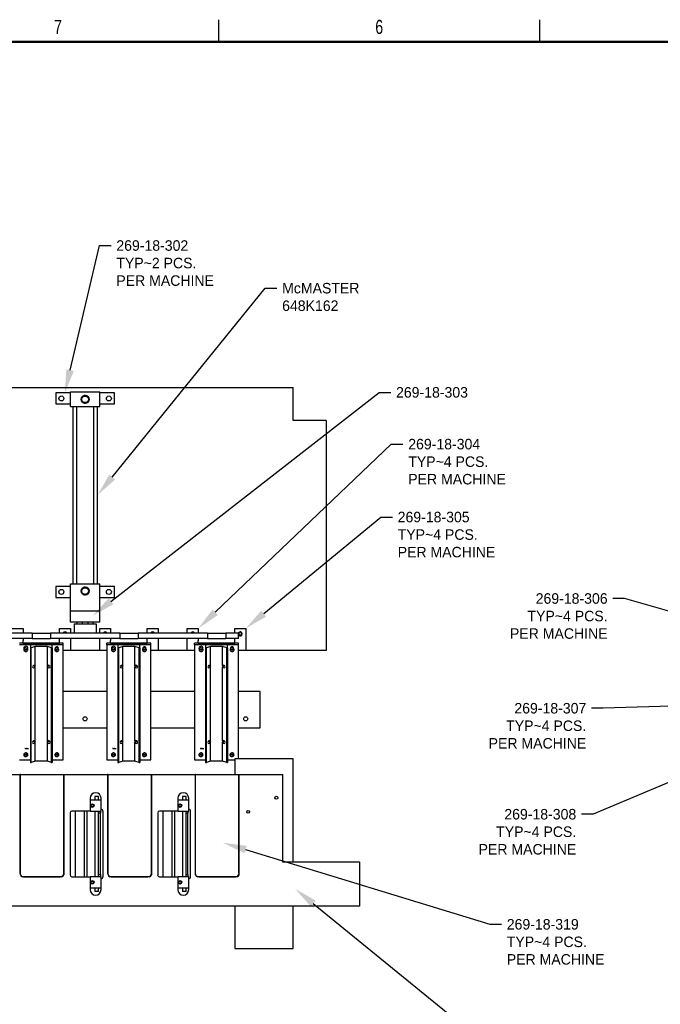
# Model space of a CAD drawing. Header units: inches. Extents: x 0.1 to 43.9, y 0.1 to 33.9.
# Tile 22 of 48: x 7.6 to 18.6, y 17 to 33.9. Entities that reach past the tile are written whole.
import ezdxf
from ezdxf import colors
from ezdxf.entities.mleader import LeaderData, LeaderLine
from ezdxf.math import Vec2, Vec3

# ---------------------------------------------------------------- set-up
doc = ezdxf.new("R2010")
doc.units = ezdxf.units.IN
doc.header["$MEASUREMENT"] = 0
doc.header["$PDSIZE"] = -1
doc.linetypes.add('CENTERX2', pattern=[0.8, 0.5, -0.1, 0.1, -0.1])
doc.styles.add('SLDTEXTSTYLE0', font='TXT', dxfattribs={"width": 0.75})

msp = doc.modelspace()

# ---------------------------------------------------------------- linework, layer by layer
at = {"color": 7, "linetype": 'Continuous', "lineweight": 25}
for p, q in [((11, 33.5), (11, 33.875)), ((16.5, 33.5), (16.5, 33.875)), ((5.15, 27.583), (12.275, 27.583)), ((8.213, 27.489), (8.213, 27.301)), ((8.463, 27.489), (8.213, 27.489)), ((8.463, 27.255), (8.463, 27.505)), ((8.463, 27.505), (8.963, 27.505)), ((8.963, 27.255), (8.963, 27.505)), ((9.213, 27.489), (8.963, 27.489)), ((9.213, 27.301), (9.213, 27.489)), ((12.275, 27.02), (12.275, 27.583)), ((8.213, 27.301), (8.463, 27.301)), ((8.775, 27.411), (8.772, 27.408)), ((8.775, 27.406), (8.775, 27.406)), ((8.963, 27.301), (9.213, 27.301)), ((8.463, 27.255), (8.963, 27.255)), ((8.5, 27.255), (8.5, 24.223)), ((8.568, 24.223), (8.568, 27.255)), ((8.857, 27.255), (8.857, 24.223)), ((8.925, 24.223), (8.925, 27.255)), ((12.837, 27.02), (12.275, 27.02)), ((12.837, 27.02), (12.837, 23.083)), ((8.463, 24.176), (8.213, 24.176)), ((8.213, 24.176), (8.213, 23.989)), ((8.463, 24.223), (8.963, 24.223)), ((8.463, 23.755), (8.463, 24.223)), ((8.775, 24.125), (8.775, 24.125)), ((8.963, 23.755), (8.963, 24.223)), ((9.213, 24.176), (8.963, 24.176)), ((9.213, 23.989), (9.213, 24.176)), ((8.213, 23.989), (8.463, 23.989)), ((8.963, 23.989), (9.213, 23.989)), ((8.463, 23.567), (8.463, 23.755)), ((8.963, 23.755), (8.463, 23.755)), ((8.963, 23.567), (8.963, 23.755)), ((7.462, 23.458), (7.65, 23.458)), ((7.65, 23.458), (7.65, 23.38)), ((8.275, 23.38), (8.275, 23.458)), ((8.275, 23.458), (8.462, 23.458)), ((8.462, 23.458), (8.462, 23.38)), ((8.963, 23.567), (8.463, 23.567)), ((8.525, 23.536), (8.525, 23.38)), ((8.525, 23.536), (8.9, 23.536)), ((8.572, 23.567), (8.572, 23.536)), ((8.666, 23.536), (8.666, 23.567)), ((8.759, 23.567), (8.759, 23.536)), ((8.853, 23.536), (8.853, 23.567)), ((8.9, 23.536), (8.9, 23.38)), ((8.962, 23.38), (8.962, 23.458)), ((8.962, 23.458), (9.15, 23.458)), ((9.15, 23.458), (9.15, 23.38)), ((9.775, 23.458), (9.962, 23.458)), ((9.775, 23.38), (9.775, 23.458)), ((9.962, 23.458), (9.962, 23.38)), ((10.462, 23.38), (10.462, 23.458)), ((10.462, 23.458), (10.65, 23.458)), ((10.65, 23.458), (10.65, 23.38)), ((11.275, 23.38), (11.275, 23.458)), ((11.275, 23.458), (11.462, 23.458)), ((11.462, 23.458), (11.462, 23.083)), ((7.806, 23.38), (6.619, 23.38)), ((7.806, 23.286), (6.619, 23.286)), ((7.65, 23.286), (7.65, 23.25)), ((7.806, 23.38), (7.806, 23.286)), ((7.806, 23.38), (8.119, 23.38)), ((7.806, 23.286), (8.119, 23.286)), ((8.119, 23.38), (8.119, 23.286)), ((9.306, 23.38), (8.119, 23.38)), ((9.306, 23.286), (8.119, 23.286)), ((8.275, 23.25), (8.275, 23.286)), ((8.462, 23.286), (8.462, 23.083)), ((8.962, 23.083), (8.962, 23.286)), ((9.15, 23.286), (9.15, 23.25)), ((9.306, 23.38), (9.306, 23.286)), ((9.306, 23.38), (9.619, 23.38)), ((9.306, 23.286), (9.619, 23.286)), ((9.619, 23.38), (9.619, 23.286)), ((10.806, 23.38), (9.619, 23.38)), ((10.806, 23.286), (9.619, 23.286)), ((9.775, 23.25), (9.775, 23.286)), ((9.962, 23.286), (9.962, 23.083)), ((10.462, 23.083), (10.462, 23.286)), ((10.65, 23.286), (10.65, 23.25)), ((10.806, 23.38), (10.806, 23.286)), ((10.806, 23.38), (11.119, 23.38)), ((10.806, 23.286), (11.119, 23.286)), ((11.119, 23.38), (11.119, 23.286)), ((11.337, 23.38), (11.119, 23.38)), ((11.337, 23.286), (11.119, 23.286)), ((11.275, 23.25), (11.275, 23.286)), ((11.337, 23.286), (11.337, 23.38)), ((8.337, 23.206), (7.587, 23.206)), ((8.337, 23.178), (7.587, 23.178)), ((7.65, 23.206), (7.65, 23.25)), ((7.65, 23.206), (8.275, 23.206)), ((7.775, 23.178), (7.775, 23.129)), ((8.15, 23.178), (7.775, 23.178)), ((7.775, 23.129), (7.788, 23.129)), ((7.775, 23.129), (7.775, 21.163)), ((7.859, 23.151), (7.788, 23.129)), ((7.788, 21.163), (7.788, 23.129)), ((8.066, 23.151), (7.859, 23.151)), ((7.859, 22.825), (7.859, 23.151)), ((8.137, 23.129), (8.066, 23.151)), ((8.066, 22.825), (8.066, 23.151)), ((8.137, 23.129), (8.15, 23.129)), ((8.137, 21.163), (8.137, 23.129)), ((8.15, 23.129), (8.15, 23.178)), ((8.15, 23.129), (8.15, 21.163)), ((8.275, 23.206), (8.275, 23.25)), ((8.337, 23.178), (8.337, 23.206)), ((8.337, 21.212), (8.337, 23.178)), ((9.837, 23.206), (9.087, 23.206)), ((9.087, 23.178), (9.087, 23.206)), ((9.837, 23.178), (9.087, 23.178)), ((9.087, 23.178), (9.087, 21.212)), ((9.15, 23.206), (9.15, 23.25)), ((9.15, 23.206), (9.775, 23.206)), ((9.275, 23.178), (9.275, 23.129)), ((9.65, 23.178), (9.275, 23.178)), ((9.275, 23.129), (9.288, 23.129)), ((9.275, 23.129), (9.275, 21.163)), ((9.359, 23.151), (9.288, 23.129)), ((9.288, 21.163), (9.288, 23.129)), ((9.566, 23.151), (9.359, 23.151)), ((9.359, 22.825), (9.359, 23.151)), ((9.637, 23.129), (9.566, 23.151)), ((9.566, 22.825), (9.566, 23.151)), ((9.637, 21.163), (9.637, 23.129)), ((9.637, 23.129), (9.65, 23.129)), ((9.65, 23.129), (9.65, 23.178)), ((9.65, 23.129), (9.65, 21.163)), ((9.775, 23.206), (9.775, 23.25)), ((9.837, 23.178), (9.837, 23.206)), ((9.837, 21.212), (9.837, 23.178)), ((11.337, 23.206), (10.587, 23.206)), ((10.587, 23.178), (10.587, 23.206)), ((10.587, 23.178), (10.587, 21.212)), ((11.337, 23.178), (10.587, 23.178)), ((10.65, 23.206), (10.65, 23.25)), ((10.65, 23.206), (11.275, 23.206)), ((10.775, 23.178), (10.775, 23.129)), ((11.15, 23.178), (10.775, 23.178)), ((10.775, 23.129), (10.775, 21.163)), ((10.775, 23.129), (10.788, 23.129)), ((10.859, 23.151), (10.788, 23.129)), ((10.788, 21.163), (10.788, 23.129)), ((11.066, 23.151), (10.859, 23.151)), ((10.859, 22.825), (10.859, 23.151)), ((11.137, 23.129), (11.066, 23.151)), ((11.066, 22.825), (11.066, 23.151)), ((11.137, 23.129), (11.15, 23.129)), ((11.137, 21.163), (11.137, 23.129)), ((11.15, 23.129), (11.15, 23.178)), ((11.15, 23.129), (11.15, 21.163)), ((11.275, 23.206), (11.275, 23.25)), ((11.337, 23.178), (11.337, 23.206)), ((11.337, 21.228), (11.337, 23.178)), ((8.462, 23.083), (8.337, 23.083)), ((8.962, 23.083), (8.462, 23.083)), ((9.087, 23.083), (8.962, 23.083)), ((9.962, 23.083), (9.837, 23.083)), ((10.462, 23.083), (9.962, 23.083)), ((10.587, 23.083), (10.462, 23.083)), ((11.462, 23.083), (11.337, 23.083)), ((12.837, 23.083), (11.462, 23.083)), ((7.859, 21.533), (7.859, 22.803)), ((8.066, 21.533), (8.066, 22.803)), ((9.359, 21.533), (9.359, 22.803)), ((9.566, 21.533), (9.566, 22.803)), ((10.859, 21.533), (10.859, 22.803)), ((11.066, 21.533), (11.066, 22.803)), ((9.087, 22.38), (8.337, 22.38)), ((10.587, 22.38), (9.837, 22.38)), ((11.712, 22.38), (11.337, 22.38)), ((11.712, 21.755), (11.712, 22.38)), ((8.337, 21.755), (9.087, 21.755)), ((9.837, 21.755), (10.587, 21.755)), ((11.337, 21.755), (11.712, 21.755)), ((7.859, 21.185), (7.859, 21.511)), ((8.066, 21.185), (8.066, 21.511)), ((9.359, 21.185), (9.359, 21.511)), ((9.566, 21.185), (9.566, 21.511)), ((10.859, 21.185), (10.859, 21.511)), ((11.066, 21.185), (11.066, 21.511)), ((7.587, 21.212), (7.775, 21.212)), ((7.775, 21.163), (7.788, 21.163)), ((7.859, 21.185), (7.788, 21.163)), ((8.066, 21.185), (7.859, 21.185)), ((8.137, 21.163), (8.066, 21.185)), ((8.137, 21.163), (8.15, 21.163)), ((8.15, 21.212), (8.337, 21.212)), ((9.087, 21.212), (9.275, 21.212)), ((9.275, 21.163), (9.288, 21.163)), ((9.359, 21.185), (9.288, 21.163)), ((9.566, 21.185), (9.359, 21.185)), ((9.637, 21.163), (9.566, 21.185)), ((9.637, 21.163), (9.65, 21.163)), ((9.65, 21.212), (9.837, 21.212)), ((10.587, 21.212), (10.775, 21.212)), ((10.775, 21.163), (10.788, 21.163)), ((10.859, 21.185), (10.788, 21.163)), ((11.066, 21.185), (10.859, 21.185)), ((11.137, 21.163), (11.066, 21.185)), ((11.137, 21.163), (11.15, 21.163)), ((11.15, 21.212), (11.274, 21.212)), ((11.274, 21.228), (11.274, 20.958)), ((12.274, 21.228), (11.274, 21.228)), ((12.274, 19.458), (12.274, 21.228)), ((6.847, 20.958), (7.597, 20.958)), ((7.597, 20.958), (7.597, 19.27)), ((7.605, 20.958), (7.597, 20.958)), ((7.605, 20.958), (8.347, 20.958)), ((7.605, 19.239), (7.605, 20.958)), ((8.347, 20.958), (8.347, 19.239)), ((8.347, 19.27), (8.347, 20.958)), ((8.347, 20.958), (9.097, 20.958)), ((9.097, 20.958), (9.097, 19.27)), ((9.105, 20.958), (9.097, 20.958)), ((9.105, 19.239), (9.105, 20.958)), ((9.105, 20.958), (9.847, 20.958)), ((9.847, 20.958), (9.847, 19.239)), ((9.847, 20.958), (10.597, 20.958)), ((9.847, 19.27), (9.847, 20.958)), ((10.597, 20.958), (10.597, 19.27)), ((10.605, 20.958), (10.597, 20.958)), ((10.605, 19.239), (10.605, 20.958)), ((10.605, 20.958), (11.347, 20.958)), ((11.347, 20.958), (11.347, 19.239)), ((11.347, 19.27), (11.347, 20.958)), ((11.347, 20.958), (12.097, 20.958)), ((12.097, 19.458), (12.097, 20.958)), ((8.88, 20.583), (8.88, 20.52)), ((8.942, 20.583), (8.88, 20.583)), ((8.942, 20.52), (8.942, 20.583)), ((10.38, 20.583), (10.38, 20.52)), ((10.442, 20.583), (10.38, 20.583)), ((10.442, 20.52), (10.442, 20.583)), ((8.799, 20.553), (8.799, 20.333)), ((8.986, 20.52), (8.799, 20.52)), ((8.986, 20.364), (8.986, 20.553)), ((10.299, 20.553), (10.299, 20.333)), ((10.486, 20.52), (10.299, 20.52)), ((10.486, 20.364), (10.486, 20.553)), ((8.455, 20.301), (8.455, 19.239)), ((8.799, 20.333), (8.486, 20.333)), ((8.549, 19.208), (8.549, 20.333)), ((8.696, 20.333), (8.696, 19.208)), ((8.747, 19.208), (8.747, 20.333)), ((8.799, 20.333), (8.942, 20.333)), ((8.88, 20.333), (8.88, 19.208)), ((8.942, 20.295), (8.942, 20.333)), ((8.942, 20.333), (8.974, 20.333)), ((8.974, 20.295), (8.942, 20.295)), ((8.942, 19.245), (8.942, 20.295)), ((8.974, 20.333), (8.974, 20.295)), ((8.974, 20.333), (8.986, 20.333)), ((8.974, 19.245), (8.974, 20.295)), ((8.986, 20.333), (8.986, 20.364)), ((9.019, 19.208), (9.019, 20.333)), ((9.955, 20.301), (9.955, 19.239)), ((10.299, 20.333), (9.986, 20.333)), ((10.049, 19.208), (10.049, 20.333)), ((10.196, 20.333), (10.196, 19.208)), ((10.247, 19.208), (10.247, 20.333)), ((10.299, 20.333), (10.442, 20.333)), ((10.38, 20.333), (10.38, 19.208)), ((10.442, 20.333), (10.474, 20.333)), ((10.442, 20.295), (10.442, 20.333)), ((10.442, 19.245), (10.442, 20.295)), ((10.474, 20.295), (10.442, 20.295)), ((10.474, 20.333), (10.474, 20.295)), ((10.474, 20.333), (10.486, 20.333)), ((10.474, 19.245), (10.474, 20.295)), ((10.486, 20.333), (10.486, 20.364)), ((10.519, 19.208), (10.519, 20.333)), ((13.41, 19.458), (12.097, 19.458)), ((13.41, 19.458), (13.41, 18.708)), ((8.942, 19.208), (8.942, 19.245)), ((8.942, 19.245), (8.974, 19.245)), ((8.974, 19.245), (8.974, 19.208)), ((10.442, 19.208), (10.442, 19.245)), ((10.442, 19.245), (10.474, 19.245)), ((10.474, 19.245), (10.474, 19.208)), ((8.316, 19.208), (7.636, 19.208)), ((7.66, 19.208), (8.285, 19.208)), ((8.486, 19.208), (8.799, 19.208)), ((8.942, 19.208), (8.799, 19.208)), ((8.799, 19.208), (8.799, 18.988)), ((8.974, 19.208), (8.942, 19.208)), ((8.986, 19.208), (8.974, 19.208)), ((8.986, 19.176), (8.986, 19.208)), ((8.986, 18.988), (8.986, 19.176)), ((9.816, 19.208), (9.136, 19.208)), ((9.16, 19.208), (9.785, 19.208)), ((9.986, 19.208), (10.299, 19.208)), ((10.442, 19.208), (10.299, 19.208)), ((10.299, 19.208), (10.299, 18.988)), ((10.474, 19.208), (10.442, 19.208)), ((10.486, 19.208), (10.474, 19.208)), ((10.486, 19.176), (10.486, 19.208)), ((10.486, 18.988), (10.486, 19.176)), ((11.316, 19.208), (10.636, 19.208)), ((10.66, 19.208), (11.285, 19.208)), ((8.799, 19.02), (8.986, 19.02)), ((8.88, 19.02), (8.88, 18.958)), ((8.942, 18.958), (8.88, 18.958)), ((8.942, 18.958), (8.942, 19.02)), ((10.299, 19.02), (10.486, 19.02)), ((10.38, 19.02), (10.38, 18.958)), ((10.442, 18.958), (10.38, 18.958)), ((10.442, 18.958), (10.442, 19.02)), ((13.41, 18.708), (5.222, 18.708)), ((11.274, 18.708), (11.274, 17.978)), ((12.274, 17.978), (12.274, 18.708)), ((11.274, 17.978), (12.274, 17.978))]:
    msp.add_line(p, q, dxfattribs=at)
at = {"color": 7, "linetype": 'Continuous', "lineweight": 50}
msp.add_line((0.5, 33.5), (43.5, 33.5), dxfattribs=at)
at = {"color": 7, "linetype": 'CENTERX2'}
for p, q in [((7.686, 21.406), (7.681, 21.406)), ((7.686, 21.406), (7.739, 21.406)), ((7.739, 21.406), (7.744, 21.406)), ((9.186, 21.406), (9.181, 21.406)), ((9.186, 21.406), (9.239, 21.406)), ((9.239, 21.406), (9.244, 21.406)), ((10.686, 21.406), (10.681, 21.406)), ((10.686, 21.406), (10.739, 21.406)), ((10.739, 21.406), (10.744, 21.406))]:
    msp.add_line(p, q, dxfattribs=at)
at = {"color": 7, "linetype": 'Continuous', "flags": 128}
for points in [[(7.707, 23.091), (7.719, 23.097), (7.728, 23.107), (7.732, 23.118), (7.73, 23.131), (7.724, 23.141), (7.713, 23.149), (7.7, 23.153), (7.686, 23.152), (7.674, 23.146), (7.666, 23.136), (7.662, 23.124), (7.663, 23.112), (7.67, 23.101), (7.68, 23.094), (7.693, 23.09), (7.707, 23.091)], [(8.236, 23.098), (8.245, 23.103), (8.252, 23.11), (8.255, 23.119), (8.254, 23.129), (8.249, 23.137), (8.241, 23.143), (8.231, 23.146), (8.22, 23.145), (8.211, 23.14), (8.204, 23.133), (8.201, 23.124), (8.202, 23.114), (8.207, 23.106), (8.215, 23.1), (8.225, 23.097), (8.236, 23.098)], [(9.207, 23.091), (9.219, 23.097), (9.228, 23.107), (9.232, 23.118), (9.23, 23.131), (9.224, 23.141), (9.213, 23.149), (9.2, 23.153), (9.186, 23.152), (9.174, 23.146), (9.166, 23.136), (9.162, 23.124), (9.163, 23.112), (9.17, 23.101), (9.18, 23.094), (9.193, 23.09), (9.207, 23.091)], [(9.736, 23.098), (9.745, 23.103), (9.752, 23.11), (9.755, 23.119), (9.754, 23.129), (9.749, 23.137), (9.741, 23.143), (9.731, 23.146), (9.72, 23.145), (9.711, 23.14), (9.704, 23.133), (9.701, 23.124), (9.702, 23.114), (9.707, 23.106), (9.715, 23.1), (9.725, 23.097), (9.736, 23.098)], [(10.707, 23.091), (10.719, 23.097), (10.728, 23.107), (10.732, 23.118), (10.73, 23.131), (10.724, 23.141), (10.713, 23.149), (10.7, 23.153), (10.686, 23.152), (10.674, 23.146), (10.666, 23.136), (10.662, 23.124), (10.663, 23.112), (10.67, 23.101), (10.68, 23.094), (10.693, 23.09), (10.707, 23.091)], [(11.236, 23.098), (11.245, 23.103), (11.252, 23.11), (11.255, 23.119), (11.254, 23.129), (11.249, 23.137), (11.241, 23.143), (11.231, 23.146), (11.22, 23.145), (11.211, 23.14), (11.204, 23.133), (11.201, 23.124), (11.202, 23.114), (11.207, 23.106), (11.215, 23.1), (11.225, 23.097), (11.236, 23.098)]]:
    msp.add_lwpolyline(points, dxfattribs=at)
at = {"color": 7, "linetype": 'Continuous', "lineweight": 25, "flags": 128}
for points in [[(7.662, 23.094), (7.664, 23.084), (7.669, 23.075), (7.678, 23.068), (7.688, 23.064), (7.7, 23.063), (7.711, 23.065), (7.72, 23.071), (7.727, 23.079), (7.731, 23.089), (7.731, 23.099), (7.727, 23.109), (7.72, 23.117), (7.711, 23.123), (7.7, 23.125), (7.688, 23.125), (7.678, 23.12), (7.669, 23.113), (7.664, 23.104), (7.662, 23.094)], [(8.193, 23.094), (8.195, 23.084), (8.2, 23.075), (8.209, 23.068), (8.219, 23.064), (8.231, 23.063), (8.242, 23.065), (8.252, 23.071), (8.259, 23.079), (8.262, 23.089), (8.262, 23.099), (8.259, 23.109), (8.252, 23.117), (8.242, 23.123), (8.231, 23.125), (8.219, 23.125), (8.209, 23.12), (8.2, 23.113), (8.195, 23.104), (8.193, 23.094)], [(9.162, 23.094), (9.164, 23.084), (9.169, 23.075), (9.178, 23.068), (9.188, 23.064), (9.2, 23.063), (9.211, 23.065), (9.22, 23.071), (9.227, 23.079), (9.231, 23.089), (9.231, 23.099), (9.227, 23.109), (9.22, 23.117), (9.211, 23.123), (9.2, 23.125), (9.188, 23.125), (9.178, 23.12), (9.169, 23.113), (9.164, 23.104), (9.162, 23.094)], [(9.693, 23.094), (9.695, 23.084), (9.7, 23.075), (9.709, 23.068), (9.719, 23.064), (9.731, 23.063), (9.742, 23.065), (9.752, 23.071), (9.759, 23.079), (9.762, 23.089), (9.762, 23.099), (9.759, 23.109), (9.752, 23.117), (9.742, 23.123), (9.731, 23.125), (9.719, 23.125), (9.709, 23.12), (9.7, 23.113), (9.695, 23.104), (9.693, 23.094)], [(10.662, 23.094), (10.664, 23.084), (10.669, 23.075), (10.678, 23.068), (10.688, 23.064), (10.7, 23.063), (10.711, 23.065), (10.72, 23.071), (10.727, 23.079), (10.731, 23.089), (10.731, 23.099), (10.727, 23.109), (10.72, 23.117), (10.711, 23.123), (10.7, 23.125), (10.688, 23.125), (10.678, 23.12), (10.669, 23.113), (10.664, 23.104), (10.662, 23.094)], [(11.193, 23.094), (11.195, 23.084), (11.2, 23.075), (11.209, 23.068), (11.219, 23.064), (11.231, 23.063), (11.242, 23.065), (11.252, 23.071), (11.259, 23.079), (11.262, 23.089), (11.262, 23.099), (11.259, 23.109), (11.252, 23.117), (11.242, 23.123), (11.231, 23.125), (11.219, 23.125), (11.209, 23.12), (11.2, 23.113), (11.195, 23.104), (11.193, 23.094)], [(7.837, 22.814), (7.828, 22.816), (7.821, 22.819)], [(8.104, 22.819), (8.097, 22.816), (8.087, 22.814)], [(9.337, 22.814), (9.328, 22.816), (9.321, 22.819)], [(9.604, 22.819), (9.597, 22.816), (9.587, 22.814)], [(10.837, 22.814), (10.828, 22.816), (10.821, 22.819)], [(11.104, 22.819), (11.097, 22.816), (11.087, 22.814)], [(7.837, 21.522), (7.828, 21.524), (7.821, 21.527)], [(8.104, 21.527), (8.097, 21.524), (8.087, 21.522)], [(9.337, 21.522), (9.328, 21.524), (9.321, 21.527)], [(9.604, 21.527), (9.597, 21.524), (9.587, 21.522)], [(10.837, 21.522), (10.828, 21.524), (10.821, 21.527)], [(11.104, 21.527), (11.097, 21.524), (11.087, 21.522)], [(7.732, 21.296), (7.73, 21.307), (7.724, 21.316), (7.716, 21.323), (7.705, 21.327), (7.694, 21.328), (7.683, 21.325), (7.673, 21.32), (7.666, 21.311), (7.662, 21.302), (7.662, 21.291), (7.666, 21.281), (7.673, 21.273), (7.683, 21.268), (7.694, 21.265), (7.705, 21.266), (7.716, 21.27), (7.724, 21.277), (7.73, 21.286), (7.732, 21.296)], [(8.263, 21.296), (8.261, 21.307), (8.256, 21.316), (8.247, 21.323), (8.237, 21.327), (8.225, 21.328), (8.214, 21.325), (8.204, 21.32), (8.197, 21.311), (8.193, 21.302), (8.193, 21.291), (8.197, 21.281), (8.204, 21.273), (8.214, 21.268), (8.225, 21.265), (8.237, 21.266), (8.247, 21.27), (8.256, 21.277), (8.261, 21.286), (8.263, 21.296)], [(9.232, 21.296), (9.23, 21.307), (9.224, 21.316), (9.216, 21.323), (9.205, 21.327), (9.194, 21.328), (9.183, 21.325), (9.173, 21.32), (9.166, 21.311), (9.162, 21.302), (9.162, 21.291), (9.166, 21.281), (9.173, 21.273), (9.183, 21.268), (9.194, 21.265), (9.205, 21.266), (9.216, 21.27), (9.224, 21.277), (9.23, 21.286), (9.232, 21.296)], [(9.763, 21.296), (9.761, 21.307), (9.756, 21.316), (9.747, 21.323), (9.737, 21.327), (9.725, 21.328), (9.714, 21.325), (9.704, 21.32), (9.697, 21.311), (9.693, 21.302), (9.693, 21.291), (9.697, 21.281), (9.704, 21.273), (9.714, 21.268), (9.725, 21.265), (9.737, 21.266), (9.747, 21.27), (9.756, 21.277), (9.761, 21.286), (9.763, 21.296)], [(10.732, 21.296), (10.73, 21.307), (10.724, 21.316), (10.716, 21.323), (10.705, 21.327), (10.694, 21.328), (10.683, 21.325), (10.673, 21.32), (10.666, 21.311), (10.662, 21.302), (10.662, 21.291), (10.666, 21.281), (10.673, 21.273), (10.683, 21.268), (10.694, 21.265), (10.705, 21.266), (10.716, 21.27), (10.724, 21.277), (10.73, 21.286), (10.732, 21.296)], [(11.263, 21.296), (11.261, 21.307), (11.256, 21.316), (11.247, 21.323), (11.237, 21.327), (11.225, 21.328), (11.214, 21.325), (11.204, 21.32), (11.197, 21.311), (11.193, 21.302), (11.193, 21.291), (11.197, 21.281), (11.204, 21.273), (11.214, 21.268), (11.225, 21.265), (11.237, 21.266), (11.247, 21.27), (11.256, 21.277), (11.261, 21.286), (11.263, 21.296)]]:
    msp.add_lwpolyline(points, dxfattribs=at)
at = {"color": 7, "linetype": 'Continuous', "lineweight": 25}
for centre, radius in [((8.306, 27.395), 0.0425), ((8.713, 27.38), 0.0675), ((9.119, 27.395), 0.0425), ((8.306, 24.083), 0.0425), ((8.713, 24.098), 0.0675), ((9.119, 24.083), 0.0425), ((11.369, 23.364), 0.0251), ((8.712, 21.911), 0.035), ((11.462, 21.911), 0.035), ((8.836, 20.426), 0.03), ((8.836, 20.426), 0.0199), ((10.336, 20.426), 0.03), ((10.336, 20.426), 0.0199), ((8.836, 19.114), 0.03), ((8.836, 19.114), 0.0199), ((10.336, 19.114), 0.03), ((10.336, 19.114), 0.0199)]:
    msp.add_circle(centre, radius, dxfattribs=at)
at = {"color": 7, "linetype": 'Continuous'}
for centre in [(11.986, 20.561), (11.504, 20.32)]:
    msp.add_circle(centre, 0.0254, dxfattribs=at)
at = {"color": 7, "linetype": 'Continuous', "lineweight": 25}
for centre, radius, start, end in [((8.713, 27.38), 0.0674, 39.4205, 23.0784), ((8.713, 24.098), 0.0674, 39.4205, 23.0784), ((8.369, 23.364), 0.035, 26.7437, 153.2563), ((8.369, 23.364), 0.0251, 90, 141.1807), ((8.369, 23.364), 0.0251, 38.8193, 90), ((9.056, 23.364), 0.035, 26.7437, 153.2563), ((9.056, 23.364), 0.0251, 90, 141.1807), ((9.056, 23.364), 0.0251, 38.8193, 90), ((9.869, 23.364), 0.035, 26.7437, 153.2563), ((9.869, 23.364), 0.0251, 90, 141.1807), ((9.869, 23.364), 0.0251, 38.8193, 90), ((10.556, 23.364), 0.035, 26.7437, 153.2563), ((10.556, 23.364), 0.0251, 90, 141.1807), ((10.556, 23.364), 0.0251, 38.8193, 90), ((11.369, 23.364), 0.035, 206.7655, 153.2563), ((7.697, 23.126), 0.0366, 210.4626, 329.5374), ((7.697, 23.124), 0.0257, 197.4229, 342.5771), ((8.228, 23.126), 0.0366, 210.4626, 329.5374), ((8.228, 23.124), 0.0257, 197.4229, 342.5771), ((9.197, 23.126), 0.0366, 210.4626, 329.5374), ((9.197, 23.124), 0.0257, 197.4225, 342.5775), ((9.728, 23.126), 0.0366, 210.4628, 329.5372), ((9.728, 23.124), 0.0257, 197.4233, 342.5767), ((10.697, 23.126), 0.0366, 210.4628, 329.5372), ((10.697, 23.124), 0.0257, 197.4233, 342.5767), ((11.228, 23.126), 0.0366, 210.4624, 329.5376), ((11.228, 23.124), 0.0257, 197.4235, 342.5765), ((7.838, 22.84), 0.0256, 268.8457, 325.6069), ((7.842, 22.814), 0.0207, 326.8388, 33.1612), ((8.083, 22.814), 0.0207, 146.8393, 213.1607), ((8.087, 22.84), 0.0256, 214.3937, 271.1537), ((9.338, 22.84), 0.0256, 268.846, 325.6063), ((9.342, 22.814), 0.0207, 326.8409, 33.1591), ((9.583, 22.814), 0.0207, 146.84, 213.16), ((9.587, 22.84), 0.0256, 214.3937, 271.154), ((10.838, 22.84), 0.0256, 268.846, 325.6063), ((10.842, 22.814), 0.0207, 326.84, 33.16), ((11.083, 22.814), 0.0207, 146.8409, 213.1591), ((11.087, 22.84), 0.0256, 214.3942, 271.1535), ((7.838, 21.548), 0.0256, 268.8431, 325.6095), ((7.842, 21.522), 0.0207, 326.8388, 33.1612), ((8.083, 21.522), 0.0207, 146.8393, 213.1607), ((8.087, 21.548), 0.0256, 214.3911, 271.1563), ((9.338, 21.548), 0.0256, 268.8434, 325.6089), ((9.342, 21.522), 0.0207, 326.8409, 33.1591), ((9.583, 21.522), 0.0207, 146.84, 213.16), ((9.587, 21.548), 0.0256, 214.3911, 271.1566), ((10.838, 21.548), 0.0256, 268.8434, 325.6089), ((10.842, 21.522), 0.0207, 326.84, 33.16), ((11.083, 21.522), 0.0207, 146.8409, 213.1591), ((11.087, 21.548), 0.0256, 214.3916, 271.1561), ((7.697, 21.329), 0.0366, 210.462, 329.538), ((7.696, 21.332), 0.0253, 207.8954, 271.3449), ((7.697, 21.332), 0.0253, 268.6547, 332.105), ((8.228, 21.329), 0.0366, 210.462, 329.538), ((8.227, 21.332), 0.0253, 207.8954, 271.3449), ((8.229, 21.332), 0.0253, 268.6547, 332.105), ((9.197, 21.329), 0.0366, 210.4618, 329.5382), ((9.196, 21.332), 0.0253, 207.8945, 271.3455), ((9.197, 21.332), 0.0253, 268.6548, 332.1045), ((9.728, 21.329), 0.0366, 210.4621, 329.5379), ((9.727, 21.332), 0.0253, 207.8955, 271.3452), ((9.729, 21.332), 0.0253, 268.6554, 332.1046), ((10.697, 21.329), 0.0366, 210.4621, 329.5379), ((10.696, 21.332), 0.0253, 207.8955, 271.3452), ((10.697, 21.332), 0.0253, 268.6554, 332.1046), ((11.228, 21.329), 0.0366, 210.4617, 329.5383), ((11.227, 21.332), 0.0253, 207.8954, 271.3446), ((11.229, 21.332), 0.0253, 268.6542, 332.1045), ((8.892, 20.553), 0.0938, 0, 180), ((10.392, 20.553), 0.0938, 0, 180), ((8.486, 20.301), 0.0312, 90, 180), ((8.987, 20.333), 0.0313, 0, 92.2924), ((9.986, 20.301), 0.0312, 90, 180), ((10.487, 20.333), 0.0313, 0, 92.2924), ((7.66, 19.27), 0.0625, 180, 270), ((7.636, 19.239), 0.0312, 180, 270), ((8.285, 19.27), 0.0625, 270, 0), ((8.316, 19.239), 0.0313, 270, 0), ((8.486, 19.239), 0.0313, 180, 270), ((9.16, 19.27), 0.0625, 180, 270), ((9.136, 19.239), 0.0313, 180, 270), ((9.785, 19.27), 0.0625, 270, 0), ((9.816, 19.239), 0.0313, 270, 0), ((9.986, 19.239), 0.0313, 180, 270), ((10.66, 19.27), 0.0625, 180, 270), ((10.636, 19.239), 0.0313, 180, 270), ((11.285, 19.27), 0.0625, 270, 0), ((11.316, 19.239), 0.0313, 270, 0), ((8.987, 19.208), 0.0313, 267.7076, 0), ((10.487, 19.208), 0.0313, 267.7076, 0), ((8.892, 18.988), 0.0938, 180, 0), ((10.392, 18.988), 0.0938, 180, 0)]:
    msp.add_arc(centre, radius, start, end, dxfattribs=at)
for centre, major_axis, start_param, end_param in [((7.837, 22.807), (0.0215, 0.0183), 6.261302, 11.495876), ((8.087, 22.807), (0.0215, -0.0183), 4.212087, 9.446661), ((9.337, 22.807), (0.0215, 0.0183), 6.261302, 11.495876), ((9.587, 22.807), (0.0215, -0.0183), 4.212087, 9.446661), ((10.837, 22.807), (0.0215, 0.0183), 6.261302, 11.495876), ((11.087, 22.807), (0.0215, -0.0183), 4.212087, 9.446661), ((7.837, 21.515), (0.0215, 0.0183), 6.261302, 11.495876), ((8.087, 21.515), (0.0215, -0.0183), 4.212087, 9.446661), ((9.337, 21.515), (0.0215, 0.0183), 6.261302, 11.495876), ((9.587, 21.515), (0.0215, -0.0183), 4.212087, 9.446661), ((10.837, 21.515), (0.0215, 0.0183), 6.261302, 11.495876), ((11.087, 21.515), (0.0215, -0.0183), 4.212087, 9.446661)]:
    msp.add_ellipse(centre, major_axis=major_axis, ratio=0.71182, start_param=start_param, end_param=end_param, dxfattribs=at)
for points, knots in [([(8.775, 27.406), (8.777, 27.399), (8.781, 27.384), (8.778, 27.361), (8.768, 27.341), (8.751, 27.325), (8.731, 27.316), (8.708, 27.314), (8.687, 27.319), (8.669, 27.332), (8.656, 27.349), (8.649, 27.37), (8.65, 27.392), (8.658, 27.411), (8.672, 27.427), (8.691, 27.437), (8.711, 27.441), (8.732, 27.437), (8.75, 27.427), (8.763, 27.412), (8.77, 27.393), (8.771, 27.373), (8.767, 27.359), (8.763, 27.353), (8.762, 27.352)], [0, 0, 0, 0, 0.050586, 0.101187, 0.151366, 0.201169, 0.250604, 0.299678, 0.348402, 0.396782, 0.444806, 0.492442, 0.5397, 0.586583, 0.633102, 0.679268, 0.725084, 0.770554, 0.815647, 0.860356, 0.904692, 0.948657, 0.992263, 1, 1, 1, 1]), ([(8.727, 27.324), (8.722, 27.323), (8.711, 27.321), (8.692, 27.325), (8.674, 27.336), (8.661, 27.352), (8.655, 27.372), (8.656, 27.393), (8.664, 27.412), (8.679, 27.427), (8.698, 27.436), (8.719, 27.437), (8.739, 27.431), (8.756, 27.418), (8.767, 27.401), (8.771, 27.38), (8.767, 27.36), (8.757, 27.342), (8.746, 27.334), (8.741, 27.331)], [0, 0, 0, 0, 0.040576, 0.101044, 0.161485, 0.221898, 0.282284, 0.342644, 0.402975, 0.463281, 0.52356, 0.583815, 0.644044, 0.704247, 0.764425, 0.824576, 0.884703, 0.944799, 1, 1, 1, 1]), ([(8.739, 27.329), (8.733, 27.327), (8.721, 27.322), (8.709, 27.323), (8.703, 27.324)], [0, 0, 0, 0, 0.5370338, 1, 1, 1, 1]), ([(8.727, 27.324), (8.733, 27.326), (8.746, 27.329), (8.761, 27.342), (8.772, 27.359), (8.778, 27.379), (8.776, 27.401), (8.77, 27.415), (8.765, 27.422), (8.765, 27.422)], [0, 0, 0, 0, 0.155618, 0.311119, 0.471493, 0.63611, 0.804773, 0.977998, 1, 1, 1, 1]), ([(8.762, 27.352), (8.762, 27.351), (8.759, 27.346), (8.751, 27.336), (8.739, 27.328), (8.73, 27.325), (8.727, 27.324)], [0, 0, 0, 0, 0.075229, 0.378254, 0.794853, 1, 1, 1, 1]), ([(8.76, 27.332), (8.759, 27.331), (8.753, 27.325), (8.745, 27.321), (8.738, 27.317)], [0, 0, 0, 0, 0.198886, 1, 1, 1, 1]), ([(8.775, 27.354), (8.774, 27.351), (8.77, 27.343), (8.764, 27.336), (8.76, 27.332)], [0, 0, 0, 0, 0.339719, 1, 1, 1, 1]), ([(8.776, 27.361), (8.778, 27.365), (8.781, 27.376), (8.779, 27.396), (8.772, 27.412), (8.766, 27.42), (8.765, 27.422)], [0, 0, 0, 0, 0.18516, 0.534145, 0.883269, 1, 1, 1, 1]), ([(8.775, 27.405), (8.775, 27.404), (8.778, 27.396), (8.78, 27.388), (8.78, 27.38), (8.78, 27.38)], [0, 0, 0, 0, 0.122098, 0.961684, 1, 1, 1, 1]), ([(8.78, 27.38), (8.78, 27.379), (8.78, 27.375), (8.779, 27.366), (8.776, 27.358), (8.775, 27.354)], [0, 0, 0, 0, 0.066813, 0.488342, 1, 1, 1, 1]), ([(8.775, 24.125), (8.777, 24.117), (8.781, 24.103), (8.778, 24.08), (8.768, 24.06), (8.751, 24.044), (8.731, 24.035), (8.708, 24.033), (8.687, 24.038), (8.669, 24.051), (8.656, 24.068), (8.649, 24.089), (8.65, 24.11), (8.658, 24.13), (8.672, 24.146), (8.691, 24.156), (8.711, 24.16), (8.732, 24.156), (8.75, 24.146), (8.763, 24.131), (8.77, 24.112), (8.771, 24.092), (8.767, 24.078), (8.763, 24.071), (8.762, 24.07)], [0, 0, 0, 0, 0.050586, 0.101186, 0.151366, 0.20117, 0.250605, 0.299679, 0.348403, 0.396783, 0.444806, 0.492442, 0.539698, 0.586583, 0.633102, 0.679267, 0.725083, 0.770554, 0.815646, 0.860356, 0.904689, 0.948655, 0.992261, 1, 1, 1, 1]), ([(8.727, 24.043), (8.722, 24.042), (8.711, 24.04), (8.692, 24.044), (8.674, 24.054), (8.661, 24.071), (8.655, 24.091), (8.656, 24.112), (8.664, 24.131), (8.679, 24.146), (8.698, 24.155), (8.719, 24.156), (8.739, 24.15), (8.756, 24.137), (8.767, 24.119), (8.771, 24.099), (8.767, 24.078), (8.757, 24.06), (8.746, 24.053), (8.741, 24.049)], [0, 0, 0, 0, 0.040576, 0.101043, 0.161483, 0.221898, 0.282284, 0.342643, 0.402975, 0.46328, 0.523559, 0.583814, 0.644043, 0.704246, 0.764424, 0.824575, 0.884701, 0.944797, 1, 1, 1, 1]), ([(8.727, 24.043), (8.733, 24.045), (8.746, 24.048), (8.761, 24.061), (8.772, 24.078), (8.778, 24.098), (8.776, 24.119), (8.77, 24.134), (8.765, 24.14), (8.765, 24.141)], [0, 0, 0, 0, 0.155619, 0.311121, 0.471488, 0.636106, 0.804779, 0.978006, 1, 1, 1, 1]), ([(8.776, 24.08), (8.778, 24.084), (8.781, 24.095), (8.779, 24.115), (8.772, 24.131), (8.766, 24.139), (8.765, 24.141)], [0, 0, 0, 0, 0.1851453, 0.534153, 0.8832821, 1, 1, 1, 1]), ([(8.775, 24.124), (8.775, 24.123), (8.778, 24.115), (8.78, 24.106), (8.78, 24.099), (8.78, 24.098)], [0, 0, 0, 0, 0.122093, 0.961641, 1, 1, 1, 1]), ([(8.78, 24.098), (8.78, 24.098), (8.78, 24.093), (8.779, 24.085), (8.776, 24.077), (8.775, 24.072)], [0, 0, 0, 0, 0.066771, 0.488319, 1, 1, 1, 1]), ([(8.739, 24.048), (8.733, 24.046), (8.721, 24.041), (8.709, 24.042), (8.703, 24.043)], [0, 0, 0, 0, 0.5370346, 1, 1, 1, 1]), ([(8.762, 24.07), (8.762, 24.069), (8.759, 24.064), (8.751, 24.055), (8.739, 24.047), (8.73, 24.044), (8.727, 24.043)], [0, 0, 0, 0, 0.075208, 0.378256, 0.794859, 1, 1, 1, 1]), ([(8.76, 24.051), (8.759, 24.049), (8.753, 24.043), (8.745, 24.039), (8.738, 24.036)], [0, 0, 0, 0, 0.198886, 1, 1, 1, 1]), ([(8.775, 24.072), (8.774, 24.07), (8.77, 24.062), (8.764, 24.055), (8.76, 24.051)], [0, 0, 0, 0, 0.339719, 1, 1, 1, 1])]:
    msp.add_open_spline(points, degree=3, knots=knots, dxfattribs=at)
at = {"color": 7, "linetype": 'Continuous'}
for p in [(7.712, 21.406), (9.212, 21.406), (10.712, 21.406)]:
    msp.add_point(p, dxfattribs=at)

# ---------------------------------------------------------------- texts
at = {"color": 7, "linetype": 'Continuous', "lineweight": 0, "char_height": 0.24, "attachment_point": 2, "style": 'SLDTEXTSTYLE0'}
for s, insert in [('7', (8.248, 33.873)), ('6', (13.748, 33.873))]:
    msp.add_mtext(s, dxfattribs=dict(at, insert=insert))

# ---------------------------------------------------------------- leaders
ml = msp.add_multileader_mtext('Standard')
ml.set_content('269-18-302\\PTYP~2 PCS.\\PPER MACHINE', color=256)
ml.set_leader_properties()
ml.build(insert=Vec2(0, 0))
ml.multileader.update_dxf_attribs({"dogleg_length": 0.2, "arrow_head_size": 0.4})
ctx = ml.context
ctx.base_point, ctx.char_height, ctx.arrow_head_size, ctx.landing_gap_size, ctx.plane_origin = Vec3(9.157, 30.012), 0.18, 0.4, 0.09, Vec3(8.364, 27.489)
notes = []
notes.append((ctx, [(0, (1, 1, 0), (8.957, 30.012), (1, 0), 0.2, [(0, [(8.364, 27.489)], 0, [])])]))
ctx.mtext.insert, ctx.mtext.flow_direction = Vec3(9.247, 30.102), 5
ml = msp.add_multileader_mtext('Standard')
ml.set_content('McMASTER\\P648K162', color=256)
ml.set_leader_properties()
ml.build(insert=Vec2(0, 0))
ml.multileader.update_dxf_attribs({"dogleg_length": 0.2, "arrow_head_size": 0.4})
ctx = ml.context
ctx.base_point, ctx.char_height, ctx.arrow_head_size, ctx.landing_gap_size, ctx.plane_origin = Vec3(11.996, 29.282), 0.18, 0.4, 0.09, Vec3(8.925, 25.739)
notes.append((ctx, [(0, (1, 1, 0), (11.796, 29.282), (1, 0), 0.2, [(0, [(8.925, 25.739)], 0, [])])]))
ctx.mtext.insert, ctx.mtext.flow_direction = Vec3(12.086, 29.372), 5
ml = msp.add_multileader_mtext('Standard')
ml.set_content('269-18-303', color=256)
ml.set_leader_properties()
ml.build(insert=Vec2(0, 0))
ml.multileader.update_dxf_attribs({"dogleg_length": 0.2, "arrow_head_size": 0.4})
ctx = ml.context
ctx.base_point, ctx.char_height, ctx.arrow_head_size, ctx.landing_gap_size, ctx.plane_origin = Vec3(13.946, 27.499), 0.18, 0.4, 0.09, Vec3(8.84, 23.676)
notes.append((ctx, [(0, (1, 1, 0), (13.746, 27.499), (1, 0), 0.2, [(0, [(8.84, 23.676)], 0, [])])]))
ctx.mtext.insert, ctx.mtext.flow_direction = Vec3(14.036, 27.589), 5
ml = msp.add_multileader_mtext('Standard')
ml.set_content('269-18-304\\PTYP~4 PCS.\\PPER MACHINE', color=256)
ml.set_leader_properties()
ml.build(insert=Vec2(0, 0))
ml.multileader.update_dxf_attribs({"dogleg_length": 0.2, "arrow_head_size": 0.4})
ctx = ml.context
ctx.base_point, ctx.char_height, ctx.arrow_head_size, ctx.landing_gap_size, ctx.plane_origin = Vec3(14.155, 26.613), 0.18, 0.4, 0.09, Vec3(10.65, 23.458)
notes.append((ctx, [(0, (1, 1, 0), (13.955, 26.613), (1, 0), 0.2, [(0, [(10.65, 23.458)], 0, [])])]))
ctx.mtext.insert, ctx.mtext.flow_direction = Vec3(14.245, 26.703), 5
ml = msp.add_multileader_mtext('Standard')
ml.set_content('269-18-305\\PTYP~4 PCS.\\PPER MACHINE', color=256)
ml.set_leader_properties()
ml.build(insert=Vec2(0, 0))
ml.multileader.update_dxf_attribs({"dogleg_length": 0.2, "arrow_head_size": 0.4})
ctx = ml.context
ctx.base_point, ctx.char_height, ctx.arrow_head_size, ctx.landing_gap_size, ctx.plane_origin = Vec3(13.974, 25.365), 0.18, 0.4, 0.09, Vec3(11.462, 23.458)
notes.append((ctx, [(0, (1, 1, 0), (13.774, 25.365), (1, 0), 0.2, [(0, [(11.462, 23.458)], 0, [])])]))
ctx.mtext.insert, ctx.mtext.flow_direction = Vec3(14.064, 25.455), 5
ml = msp.add_multileader_mtext('Standard')
ml.set_content('269-18-306\\PTYP~4 PCS.\\PPER MACHINE', color=256)
ml.set_leader_properties()
ml.build(insert=Vec2(0, 0))
ml.multileader.update_dxf_attribs({"dogleg_length": 0.2, "arrow_head_size": 0.4})
ctx = ml.context
ctx.base_point, ctx.char_height, ctx.arrow_head_size, ctx.landing_gap_size, ctx.plane_origin = Vec3(15.708, 23.971), 0.18, 0.4, 0.09, Vec3(20.604, 23.206)
ctx.text_align_type = 2
notes.append((ctx, [(0, (1, 1, 0), (17.948, 23.971), (-1, 0), 0.2, [(0, [(20.604, 23.206)], 0, [])])]))
ctx.mtext.insert, ctx.mtext.alignment, ctx.mtext.flow_direction = Vec3(17.658, 24.061), 3, 5
ml = msp.add_multileader_mtext('Standard')
ml.set_content('269-18-307\\PTYP~4 PCS.\\PPER MACHINE', color=256)
ml.set_leader_properties()
ml.build(insert=Vec2(0, 0))
ml.multileader.update_dxf_attribs({"dogleg_length": 0.2, "arrow_head_size": 0.4})
ctx = ml.context
ctx.base_point, ctx.char_height, ctx.arrow_head_size, ctx.landing_gap_size, ctx.plane_origin = Vec3(15.343, 22.093), 0.18, 0.4, 0.09, Vec3(21.023, 22.203)
ctx.text_align_type = 2
notes.append((ctx, [(0, (1, 1, 0), (17.583, 22.093), (-1, 0), 0.2, [(0, [(21.023, 22.203)], 0, [])])]))
ctx.mtext.insert, ctx.mtext.alignment, ctx.mtext.flow_direction = Vec3(17.293, 22.183), 3, 5
ml = msp.add_multileader_mtext('Standard')
ml.set_content('269-18-308\\PTYP~4 PCS.\\PPER MACHINE', color=256)
ml.set_leader_properties()
ml.build(insert=Vec2(0, 0))
ml.multileader.update_dxf_attribs({"dogleg_length": 0.2, "arrow_head_size": 0.4})
ctx = ml.context
ctx.base_point, ctx.char_height, ctx.arrow_head_size, ctx.landing_gap_size, ctx.plane_origin = Vec3(15.171, 20.279), 0.18, 0.4, 0.09, Vec3(21.081, 21.828)
ctx.text_align_type = 2
notes.append((ctx, [(0, (1, 1, 0), (17.411, 20.279), (-1, 0), 0.2, [(0, [(21.081, 21.828)], 0, [])])]))
ctx.mtext.insert, ctx.mtext.alignment, ctx.mtext.flow_direction = Vec3(17.121, 20.369), 3, 5
ml = msp.add_multileader_mtext('Standard')
ml.set_content('269-18-319\\PTYP~4 PCS.\\PPER MACHINE', color=256)
ml.set_leader_properties()
ml.build(insert=Vec2(0, 0))
ml.multileader.update_dxf_attribs({"dogleg_length": 0.2, "arrow_head_size": 0.4})
ctx = ml.context
ctx.base_point, ctx.char_height, ctx.arrow_head_size, ctx.landing_gap_size, ctx.plane_origin = Vec3(15.842, 18.395), 0.18, 0.4, 0.09, Vec3(11.076, 19.791)
notes.append((ctx, [(0, (1, 1, 0), (15.642, 18.395), (1, 0), 0.2, [(0, [(11.076, 19.791)], 0, [])])]))
ctx.mtext.insert, ctx.mtext.flow_direction = Vec3(15.932, 18.485), 5
ml = msp.add_multileader_mtext('Standard')
ml.set_content('269-18-320 ~ SHOWN\\P269-18-321 ~ MIRROR', color=256)
ml.set_leader_properties()
ml.build(insert=Vec2(0, 0))
ml.multileader.update_dxf_attribs({"dogleg_length": 0.2, "arrow_head_size": 0.4})
ctx = ml.context
ctx.base_point, ctx.char_height, ctx.arrow_head_size, ctx.landing_gap_size, ctx.plane_origin = Vec3(15.683, 16.419), 0.18, 0.4, 0.09, Vec3(12.733, 18.699)
notes.append((ctx, [(0, (1, 1, 0), (15.483, 16.419), (1, 0), 0.2, [(0, [(12.308, 19.002)], 0, [])])]))
ctx.mtext.insert, ctx.mtext.flow_direction = Vec3(15.773, 16.509), 5
for ctx, leaders in notes:
    for number, flags, end, landing, length, lines in leaders:
        leader = LeaderData()
        leader.index, (leader.has_last_leader_line, leader.has_dogleg_vector, leader.attachment_direction) = number, flags
        leader.last_leader_point, leader.dogleg_vector, leader.dogleg_length = Vec3(end), Vec3(landing), length
        for number, points, colour, breaks in lines:
            line = LeaderLine()
            line.index, line.vertices, line.color, line.breaks = number, Vec3.list(points), colors.encode_raw_color(colour), breaks
            leader.lines.append(line)
        ctx.leaders.append(leader)

doc.saveas('drawing.dxf')
